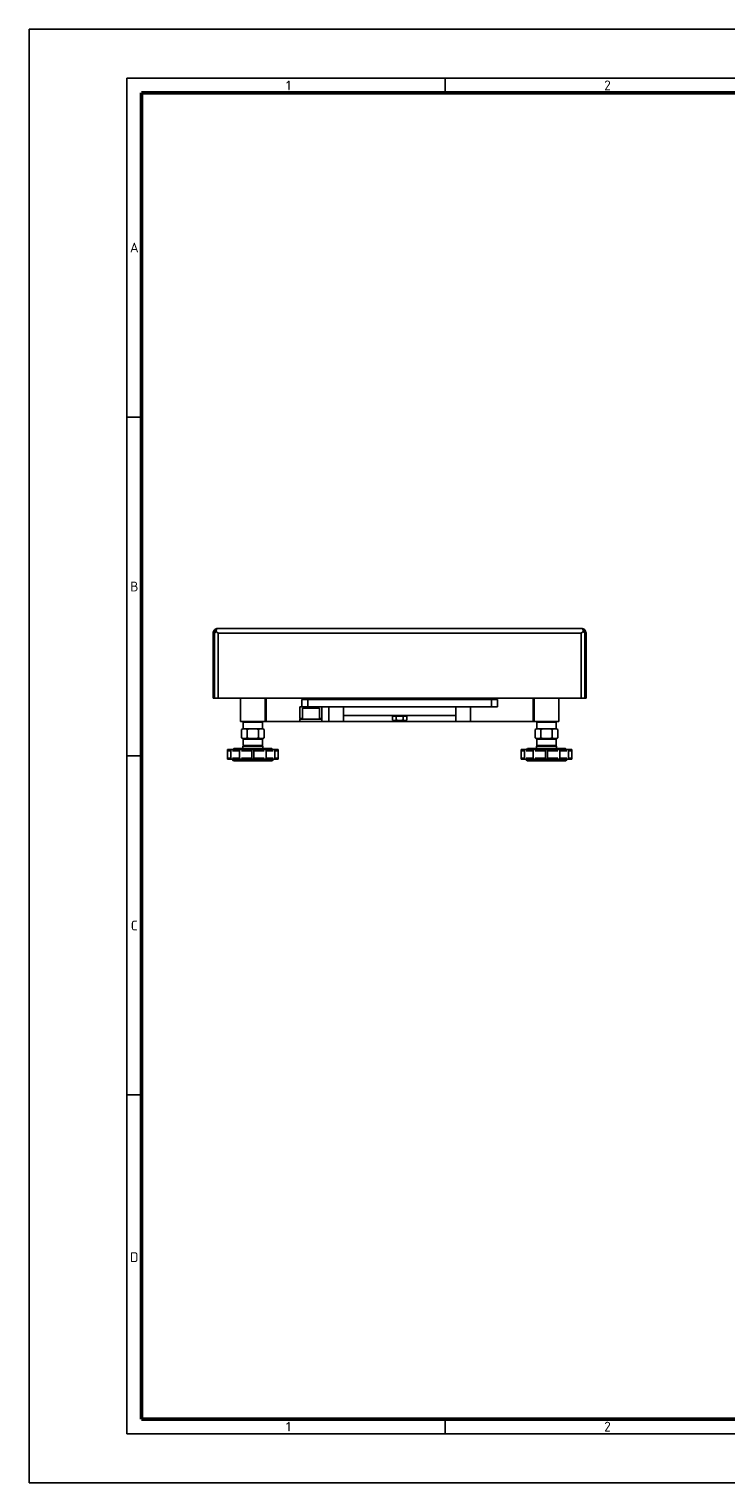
# Model space of a CAD drawing. Header units: millimetres. Extents: x 0 to 1680, y 0 to 1188.
# Tile 1 of 10: x 0 to 570, y 0 to 1188. Entities that reach past the tile are written whole.
import ezdxf

# ---------------------------------------------------------------- set-up
doc = ezdxf.new("R2010")
doc.units = ezdxf.units.MM
doc.header["$LTSCALE"] = 4
doc.layers.add('AM_BOR', color=7, linetype='Continuous', lineweight=50)
doc.layers.add('AXES', color=7, linetype='Continuous')
doc.styles.add('Note', font='isocpeur.ttf')

# ---------------------------------------------------------------- blocks, each defined once
blk = doc.blocks.new('MT_ISO_A3')
at = {"layer": 'AM_BOR', "lineweight": 25}
for p, q in [((20, 287), (410, 287)), ((20, 10), (20, 287)), ((85, 287), (85, 284)), ((20, 217.75), (23, 217.75)), ((20, 148.5), (23, 148.5)), ((20, 79.25), (23, 79.25)), ((85, 13), (85, 10)), ((410, 10), (20, 10))]:
    blk.add_line(p, q, dxfattribs=at)
at = {"layer": 'AM_BOR', "lineweight": 50}
for p, q in [((23, 284), (407, 284)), ((23, 13), (23, 284)), ((407, 13), (23, 13))]:
    blk.add_line(p, q, dxfattribs=at)
at = {"layer": 'Defpoints', "lineweight": 25}
for p, q in [((0, 0), (0, 297)), ((0, 297), (420, 297)), ((420, 0), (0, 0))]:
    blk.add_line(p, q, dxfattribs=at)
at = {"layer": 'AM_BOR', "lineweight": 25, "char_height": 2, "style": 'Note'}
for s, insert, attachment_point in [('\\fISOCPEUR|b0|i0;\\H2.0000;1', (52.5, 285.5), 4), ('\\fISOCPEUR|b0|i0;\\H2.0000;2', (117.5, 285.5), 4), ('\\fISOCPEUR|b0|i0;\\H2.0000;A', (21.5, 252.37), 5), ('\\fISOCPEUR|b0|i0;\\H2.0000;B', (21.5, 183.12), 5), ('\\fISOCPEUR|b0|i0;\\H2.0000;C', (21.5, 113.87), 5), ('\\fISOCPEUR|b0|i0;\\H2.0000;D', (21.5, 46.12), 5), ('\\fISOCPEUR|b0|i0;\\H2.0000;1', (52.5, 11.5), 4), ('\\fISOCPEUR|b0|i0;\\H2.0000;2', (117.5, 11.5), 4)]:
    blk.add_mtext(s, dxfattribs=dict(at, insert=insert, attachment_point=attachment_point))

msp = doc.modelspace()

# ---------------------------------------------------------------- linework, layer by layer
at = {"color": 7, "linetype": 'Continuous'}
for p, q in [((150.4, 641.3), (150.4, 694.3)), ((152.6, 696.2), (154.5, 694.3)), ((451.3, 698.3), (154.4, 698.3)), ((451.3, 694.3), (453.2, 696.2)), ((455.3, 694.3), (455.3, 641.3)), ((151.6, 641.3), (150.4, 641.3)), ((154.5, 641.3), (151.6, 641.3)), ((154.5, 641.3), (451.3, 641.3)), ((172.9, 622.1), (172.9, 641.3)), ((192.9, 622.1), (192.9, 641.3)), ((193.7, 641.3), (193.7, 622.1)), ((222.9, 640.1), (222.9, 634.1)), ((222.9, 640.1), (227.9, 640.1)), ((227.9, 640.1), (377.9, 640.1)), ((234.5, 634.1), (239.4, 634.1)), ((239.4, 634.1), (377.9, 634.1)), ((256.9, 640.1), (256.9, 641.3)), ((256.9, 622.1), (256.9, 634.1)), ((283.9, 641.3), (283.9, 640.1)), ((321.9, 640.1), (321.9, 641.3)), ((348.9, 640.1), (348.9, 641.3)), ((348.9, 622.1), (348.9, 634.1)), ((377.9, 640.1), (382.9, 640.1)), ((382.9, 634.1), (377.9, 634.1)), ((382.9, 640.1), (382.9, 634.1)), ((412.1, 641.3), (412.1, 622.1)), ((412.9, 622.1), (412.9, 641.3)), ((432.9, 622.1), (432.9, 641.3)), ((454.1, 641.3), (451.3, 641.3)), ((455.3, 641.3), (454.1, 641.3)), ((172.9, 622.1), (173.5, 622.1)), ((173.5, 622.1), (175.4, 622.1)), ((175.4, 622.1), (174.9, 621.6)), ((174.9, 616.3), (174.9, 621.6)), ((174.9, 621.6), (190.9, 621.6)), ((175.4, 622.1), (177.4, 622.1)), ((177.4, 622.1), (177.9, 622.1)), ((177.9, 622.1), (178.2, 622.1)), ((178.2, 622.1), (187.6, 622.1)), ((187.6, 622.1), (187.6, 622.1)), ((187.6, 622.1), (187.9, 622.1)), ((187.9, 622.1), (188.4, 622.1)), ((188.4, 622.1), (190.4, 622.1)), ((190.4, 622.1), (190.9, 621.6)), ((190.4, 622.1), (190.8, 622.1)), ((190.8, 622.1), (190.9, 622.1)), ((190.9, 622.1), (192.9, 622.1)), ((190.9, 616.3), (190.9, 621.6)), ((193.7, 622.1), (192.9, 622.1)), ((221.4, 622.1), (193.7, 622.1)), ((221.9, 624.1), (221.4, 624.6)), ((223.4, 624.6), (221.4, 624.6)), ((239.4, 624.6), (237.4, 624.6)), ((238.9, 624.1), (239.4, 624.6)), ((245.1, 622.1), (239.4, 622.1)), ((248.9, 622.1), (245.1, 622.1)), ((256.9, 622.1), (248.9, 622.1)), ((348.9, 627.1), (256.9, 627.1)), ((348.9, 622.1), (256.9, 622.1)), ((298.5, 626.6), (297.1, 626.6)), ((297.1, 626.6), (297.1, 623.4)), ((297.1, 623.4), (297.9, 622.9)), ((298.6, 622.9), (297.9, 622.9)), ((298.5, 627.1), (298.5, 626.6)), ((300, 626.6), (298.5, 626.6)), ((302.9, 622.9), (298.6, 622.9)), ((305.8, 626.6), (300, 626.6)), ((300, 626.6), (300, 623.4)), ((307.2, 622.9), (302.9, 622.9)), ((307.3, 626.6), (305.8, 626.6)), ((305.8, 626.6), (305.8, 623.4)), ((307.9, 622.9), (307.2, 622.9)), ((307.3, 627.1), (307.3, 626.6)), ((308.7, 626.6), (307.3, 626.6)), ((308.7, 623.4), (307.9, 622.9)), ((308.7, 626.6), (308.7, 623.4)), ((356.9, 622.1), (348.9, 622.1)), ((360.7, 622.1), (356.9, 622.1)), ((412.1, 622.1), (360.7, 622.1)), ((412.9, 622.1), (412.1, 622.1)), ((412.9, 622.1), (414.9, 622.1)), ((415.4, 622.1), (414.9, 621.6)), ((414.9, 622.1), (414.9, 622.1)), ((414.9, 622.1), (415.4, 622.1)), ((414.9, 616.3), (414.9, 621.6)), ((414.9, 621.6), (430.9, 621.6)), ((415.4, 622.1), (417.4, 622.1)), ((417.4, 622.1), (417.9, 622.1)), ((417.9, 622.1), (418.2, 622.1)), ((418.2, 622.1), (418.2, 622.1)), ((418.2, 622.1), (427.6, 622.1)), ((427.6, 622.1), (427.9, 622.1)), ((427.9, 622.1), (428.4, 622.1)), ((428.4, 622.1), (430.4, 622.1)), ((430.4, 622.1), (430.9, 621.6)), ((430.4, 622.1), (432.3, 622.1)), ((430.9, 616.3), (430.9, 621.6)), ((432.3, 622.1), (432.9, 622.1)), ((173.7, 608.8), (173.7, 615.6)), ((173.7, 608.8), (175.4, 607.8)), ((174.9, 602.6), (174.9, 607.8)), ((174.9, 607.8), (175.4, 607.8)), ((175.4, 607.8), (190.4, 607.8)), ((178.3, 608.8), (178.3, 615.6)), ((187.5, 608.8), (187.5, 615.6)), ((192.1, 608.8), (190.4, 607.8)), ((190.4, 607.8), (190.9, 607.8)), ((190.9, 602.6), (190.9, 607.8)), ((192.1, 608.8), (192.1, 615.6)), ((413.7, 608.8), (413.7, 615.6)), ((413.7, 608.8), (415.4, 607.8)), ((414.9, 602.6), (414.9, 607.8)), ((414.9, 607.8), (415.4, 607.8)), ((415.4, 607.8), (430.4, 607.8)), ((418.3, 608.8), (418.3, 615.6)), ((427.5, 608.8), (427.5, 615.6)), ((432.1, 608.8), (430.4, 607.8)), ((430.4, 607.8), (430.9, 607.8)), ((430.9, 602.6), (430.9, 607.8)), ((432.1, 608.8), (432.1, 615.6)), ((164.8, 599.4), (164.2, 599.4)), ((166.6, 599.4), (166.4, 599.4)), ((167.3, 600.1), (166.6, 599.4)), ((172.1, 599.4), (166.6, 599.4)), ((167.3, 600.1), (174.6, 600.1)), ((182.1, 599.4), (173.7, 599.4)), ((174.6, 602.1), (174.6, 600.1)), ((174.6, 600.1), (191.1, 600.1)), ((175.4, 602.1), (174.9, 602.6)), ((190.9, 602.6), (174.9, 602.6)), ((192.1, 599.4), (183.7, 599.4)), ((190.4, 602.1), (190.9, 602.6)), ((191.1, 602.1), (191.1, 600.1)), ((191.1, 600.1), (198.4, 600.1)), ((199.1, 599.4), (193.7, 599.4)), ((198.4, 600.1), (199.1, 599.4)), ((199.4, 599.4), (199.1, 599.4)), ((201.6, 599.4), (201, 599.4)), ((404.8, 599.4), (404.2, 599.4)), ((406.7, 599.4), (406.4, 599.4)), ((407.4, 600.1), (406.7, 599.4)), ((412.1, 599.4), (406.7, 599.4)), ((407.4, 600.1), (414.7, 600.1)), ((422.1, 599.4), (413.7, 599.4)), ((414.7, 602.1), (414.7, 600.1)), ((414.7, 600.1), (431.2, 600.1)), ((415.4, 602.1), (414.9, 602.6)), ((430.9, 602.6), (414.9, 602.6)), ((432.1, 599.4), (423.7, 599.4)), ((430.4, 602.1), (430.9, 602.6)), ((431.2, 602.1), (431.2, 600.1)), ((431.2, 600.1), (438.5, 600.1)), ((439.2, 599.4), (433.7, 599.4)), ((438.5, 600.1), (439.2, 599.4)), ((439.4, 599.4), (439.2, 599.4)), ((441.6, 599.4), (441, 599.4)), ((163.7, 591.4), (164.8, 591.4)), ((167.2, 590.1), (165.9, 591.4)), ((166.4, 591.4), (172.1, 591.4)), ((198.6, 590.1), (167.2, 590.1)), ((173.7, 591.4), (182.1, 591.4)), ((183.7, 591.4), (192.1, 591.4)), ((193.7, 591.4), (199.4, 591.4)), ((198.6, 590.1), (199.9, 591.4)), ((201, 591.4), (202.1, 591.4)), ((403.7, 591.4), (404.8, 591.4)), ((407.2, 590.1), (405.9, 591.4)), ((406.4, 591.4), (412.1, 591.4)), ((438.6, 590.1), (407.2, 590.1)), ((413.7, 591.4), (422.1, 591.4)), ((423.7, 591.4), (432.1, 591.4)), ((433.7, 591.4), (439.4, 591.4)), ((438.6, 590.1), (439.9, 591.4)), ((441, 591.4), (442.1, 591.4))]:
    msp.add_line(p, q, dxfattribs=at)
at = {"color": 3, "linetype": 'Continuous'}
for p, q in [((151.6, 641.3), (151.6, 694.3)), ((151.6, 641.3), (151.6, 694.3)), ((454.1, 641.3), (454.1, 694.3)), ((454.1, 641.3), (454.1, 694.3)), ((174.6, 602.1), (175.4, 602.1)), ((175.4, 602.1), (177.3, 602.1)), ((177.3, 602.1), (177.4, 602.1)), ((177.4, 602.1), (177.9, 602.1)), ((177.9, 602.1), (182.9, 602.1)), ((182.9, 602.1), (187.9, 602.1)), ((187.9, 602.1), (188.4, 602.1)), ((188.4, 602.1), (188.5, 602.1)), ((188.5, 602.1), (190.4, 602.1)), ((190.4, 602.1), (191.1, 602.1)), ((414.7, 602.1), (415.4, 602.1)), ((415.4, 602.1), (417.3, 602.1)), ((417.3, 602.1), (417.4, 602.1)), ((417.4, 602.1), (417.9, 602.1)), ((417.9, 602.1), (422.9, 602.1)), ((422.9, 602.1), (427.9, 602.1)), ((427.9, 602.1), (428.4, 602.1)), ((428.4, 602.1), (428.5, 602.1)), ((428.5, 602.1), (430.4, 602.1)), ((430.4, 602.1), (431.2, 602.1))]:
    msp.add_line(p, q, dxfattribs=at)
at = {"color": 9, "linetype": 'Continuous'}
for p, q in [((154.5, 694.3), (154.5, 641.3)), ((154.5, 694.3), (451.3, 694.3)), ((451.3, 641.3), (451.3, 694.3)), ((227.9, 640.1), (227.9, 634.1)), ((245.1, 640.1), (245.1, 641.3)), ((245.1, 622.1), (245.1, 634.1)), ((360.7, 640.1), (360.7, 641.3)), ((360.7, 622.1), (360.7, 634.1)), ((377.9, 640.1), (377.9, 634.1)), ((164.8, 598.1), (162.9, 598.1)), ((172.1, 598.1), (166.4, 598.1)), ((182.1, 598.1), (173.7, 598.1)), ((192.1, 598.1), (183.7, 598.1)), ((199.4, 598.1), (193.7, 598.1)), ((202.9, 598.1), (201, 598.1)), ((404.8, 598.1), (402.9, 598.1)), ((412.1, 598.1), (406.4, 598.1)), ((422.1, 598.1), (413.7, 598.1)), ((432.1, 598.1), (423.7, 598.1)), ((439.4, 598.1), (433.7, 598.1)), ((442.9, 598.1), (441, 598.1)), ((162.9, 592.2), (164.8, 592.2)), ((166.4, 592.2), (172.1, 592.2)), ((173.7, 592.2), (182.1, 592.2)), ((183.7, 592.2), (192.1, 592.2)), ((193.7, 592.2), (199.4, 592.2)), ((201, 592.2), (202.9, 592.2)), ((402.9, 592.2), (404.8, 592.2)), ((406.4, 592.2), (412.1, 592.2)), ((413.7, 592.2), (422.1, 592.2)), ((423.7, 592.2), (432.1, 592.2)), ((433.7, 592.2), (439.4, 592.2)), ((441, 592.2), (442.9, 592.2))]:
    msp.add_line(p, q, dxfattribs=at)
at = {"color": 7, "linetype": 'Continuous'}
for points in [[(152.6, 696.2), (153.5, 695.3), (154.5, 694.3)], [(451.3, 694.3), (452.3, 695.3), (453.2, 696.2)]]:
    msp.add_lwpolyline(points, dxfattribs=at)
for centre, radius, start, end in [((154.4, 694.3), 4, 150.8362, 180), ((154.4, 694.3), 4, 136.2408, 150.8362), ((154.4, 694.3), 4, 90, 136.2408), ((451.3, 694.3), 4, 43.7592, 90), ((451.3, 694.3), 4, 29.1638, 43.7592), ((451.3, 694.3), 4, 0, 29.1638), ((164.2, 598.1), 1.3, 90, 110.9288), ((164.2, 598.1), 1.3, 110.9288, 112.8238), ((201.6, 598.1), 1.3, 69.0712, 90), ((201.6, 598.1), 1.3, 67.1762, 69.0712), ((404.2, 598.1), 1.3, 90, 110.9288), ((404.2, 598.1), 1.3, 110.9288, 112.8238), ((441.6, 598.1), 1.3, 69.0712, 90), ((441.6, 598.1), 1.3, 67.1762, 69.0712)]:
    msp.add_arc(centre, radius, start, end, dxfattribs=at)
at = {"color": 3, "linetype": 'Continuous'}
for centre, start, end in [((154.4, 694.3), 157.5, 180), ((154.4, 694.3), 130.7591, 157.5), ((451.3, 694.3), 22.5, 49.2409), ((451.3, 694.3), 0, 22.5)]:
    msp.add_arc(centre, 2.8, start, end, dxfattribs=at)
at = {"color": 7, "linetype": 'Continuous'}
for points, knots in [([(151, 696.2), (151, 695.9), (151.2, 695.2), (151.5, 694.5), (151.6, 694.3)], [0, 0, 0, 0, 0.50935, 1, 1, 1, 1]), ([(151.6, 694.3), (151.7, 694.4), (152.1, 695), (152.4, 695.7), (152.6, 696.2)], [0, 0, 0, 0, 0.238757, 1, 1, 1, 1]), ([(152.6, 696.2), (152.7, 696.5), (153, 697.1), (153.4, 697.6), (153.6, 697.8)], [0, 0, 0, 0, 0.554987, 1, 1, 1, 1]), ([(153.6, 697.8), (153.7, 698), (154, 698.2), (154.3, 698.3), (154.4, 698.3)], [0, 0, 0, 0, 0.548906, 1, 1, 1, 1]), ([(452.2, 697.8), (452.1, 698), (451.8, 698.2), (451.5, 698.3), (451.3, 698.3)], [0, 0, 0, 0, 0.548906, 1, 1, 1, 1]), ([(453.2, 696.2), (453.1, 696.5), (452.8, 697.1), (452.4, 697.6), (452.2, 697.8)], [0, 0, 0, 0, 0.554987, 1, 1, 1, 1]), ([(453.2, 696.2), (453.3, 696), (453.6, 695.4), (453.9, 694.7), (454.1, 694.3)], [0, 0, 0, 0, 0.258313, 1, 1, 1, 1]), ([(454.1, 694.3), (454.3, 694.5), (454.6, 695.2), (454.8, 695.9), (454.8, 696.2)], [0, 0, 0, 0, 0.49065, 1, 1, 1, 1]), ([(298.6, 622.9), (298.4, 622.9), (298.2, 622.9), (297.8, 623), (297.5, 623.2), (297.2, 623.3), (297.1, 623.4)], [0, 0, 0, 0, 0.240405, 0.485503, 0.738357, 1, 1, 1, 1]), ([(300, 623.4), (299.9, 623.3), (299.7, 623.2), (299.3, 623), (298.9, 622.9), (298.7, 622.9), (298.6, 622.9)], [0, 0, 0, 0, 0.261643, 0.514497, 0.759595, 1, 1, 1, 1]), ([(302.9, 622.9), (302.7, 622.9), (302.2, 622.9), (301.2, 623.1), (300.5, 623.2), (300, 623.4)], [0, 0, 0, 0, 0.250049, 0.500099, 1, 1, 1, 1]), ([(305.8, 623.4), (305.3, 623.2), (304.6, 623.1), (303.6, 622.9), (303.1, 622.9), (302.9, 622.9)], [0, 0, 0, 0, 0.499901, 0.749952, 1, 1, 1, 1]), ([(307.2, 622.9), (307.1, 622.9), (306.9, 622.9), (306.5, 623), (306.1, 623.2), (305.9, 623.3), (305.8, 623.4)], [0, 0, 0, 0, 0.240405, 0.485503, 0.738357, 1, 1, 1, 1]), ([(308.7, 623.4), (308.6, 623.3), (308.3, 623.2), (308, 623), (307.6, 622.9), (307.4, 622.9), (307.2, 622.9)], [0, 0, 0, 0, 0.261643, 0.514497, 0.759595, 1, 1, 1, 1]), ([(173.7, 608.8), (174, 608.6), (174.8, 608.3), (176, 608.1), (177.2, 608.3), (177.9, 608.6), (178.3, 608.8)], [0, 0, 0, 0, 0.257464, 0.5, 0.742536, 1, 1, 1, 1]), ([(178.3, 608.8), (179, 608.6), (180.5, 608.3), (182.9, 608.1), (185.2, 608.3), (186.8, 608.6), (187.5, 608.8)], [0, 0, 0, 0, 0.25005, 0.5, 0.74995, 1, 1, 1, 1]), ([(187.5, 608.8), (187.9, 608.6), (188.6, 608.3), (189.8, 608.1), (191, 608.3), (191.8, 608.6), (192.1, 608.8)], [0, 0, 0, 0, 0.257464, 0.5, 0.742536, 1, 1, 1, 1]), ([(413.7, 608.8), (414, 608.6), (414.8, 608.3), (416, 608.1), (417.2, 608.3), (417.9, 608.6), (418.3, 608.8)], [0, 0, 0, 0, 0.257464, 0.5, 0.742536, 1, 1, 1, 1]), ([(418.3, 608.8), (419, 608.6), (420.6, 608.3), (422.9, 608.1), (425.3, 608.3), (426.8, 608.6), (427.5, 608.8)], [0, 0, 0, 0, 0.25005, 0.5, 0.74995, 1, 1, 1, 1]), ([(427.5, 608.8), (427.9, 608.6), (428.6, 608.3), (429.8, 608.1), (431, 608.3), (431.8, 608.6), (432.1, 608.8)], [0, 0, 0, 0, 0.257464, 0.5, 0.742536, 1, 1, 1, 1])]:
    msp.add_open_spline(points, degree=3, knots=knots, dxfattribs=at)
at = {"layer": 'AXES', "color": 7, "linetype": 'Continuous'}
for p, q in [((221.4, 624.6), (221.4, 634.1)), ((221.4, 634.1), (222.8, 634.1)), ((222.8, 634.1), (222.9, 634.1)), ((222.9, 634.1), (223.4, 634.1)), ((223.4, 634.1), (223.5, 634.1)), ((223.4, 633), (224.8, 633)), ((223.4, 624.1), (223.4, 633)), ((223.5, 634.1), (223.7, 634.1)), ((223.7, 634.1), (225.4, 634.1)), ((224.8, 633), (225.8, 633)), ((225.4, 634.1), (227, 634.1)), ((234, 633), (225.8, 633)), ((227, 634.1), (227.4, 634.1)), ((227.4, 634.1), (227.6, 634.1)), ((227.6, 634.1), (227.9, 634.1)), ((227.9, 634.1), (230.4, 634.1)), ((232.9, 634.1), (230.4, 634.1)), ((233.1, 634.1), (232.9, 634.1)), ((233.4, 634.1), (233.1, 634.1)), ((233.7, 634.1), (233.4, 634.1)), ((234.5, 634.1), (233.7, 634.1)), ((235.9, 633), (234, 633)), ((237.4, 633), (235.9, 633)), ((237.4, 624.1), (237.4, 633)), ((239.4, 624.6), (239.4, 634.1)), ((221.4, 622.1), (221.4, 624.1)), ((221.4, 624.1), (223.4, 624.1)), ((223.4, 624.1), (225.8, 624.1)), ((225.8, 624.1), (229.4, 624.1)), ((229.4, 624.1), (230.4, 624.1)), ((230.4, 624.1), (231.4, 624.1)), ((231.4, 624.1), (237.4, 624.1)), ((237.4, 624.1), (239.4, 624.1)), ((239.4, 622.1), (239.4, 624.1)), ((173.7, 615.6), (174.9, 616.3)), ((174.9, 616.3), (176, 616.3)), ((176, 616.3), (182.9, 616.3)), ((192.1, 615.6), (190.9, 616.3)), ((413.7, 615.6), (414.9, 616.3)), ((414.9, 616.3), (416, 616.3)), ((416, 616.3), (422.9, 616.3)), ((432.1, 615.6), (430.9, 616.3))]:
    msp.add_line(p, q, dxfattribs=at)
at = {"layer": 'AXES', "color": 3, "linetype": 'Continuous'}
msp.add_line((221.4, 622.1), (239.4, 622.1), dxfattribs=at)
at = {"layer": 'AXES', "color": 6, "linetype": 'Continuous'}
for p, q in [((162.1, 599.4), (163.7, 599.4)), ((162.1, 599.4), (162.1, 591.4)), ((163.7, 599.4), (163.7, 599.3)), ((164.8, 599.4), (164.9, 599.4)), ((164.8, 591.4), (164.8, 599.4)), ((164.9, 599.4), (166.4, 599.4)), ((172.1, 599.4), (172.5, 599.4)), ((172.1, 591.4), (172.1, 599.4)), ((172.5, 599.4), (173.7, 599.4)), ((182.1, 599.4), (182.9, 599.4)), ((182.1, 591.4), (182.1, 599.4)), ((182.9, 599.4), (183.7, 599.4)), ((183.7, 591.4), (183.7, 599.4)), ((192.1, 599.4), (193.3, 599.4)), ((193.3, 599.4), (193.7, 599.4)), ((193.7, 591.4), (193.7, 599.4)), ((199.4, 599.4), (200.9, 599.4)), ((200.9, 599.4), (201, 599.4)), ((201, 591.4), (201, 599.4)), ((202.1, 599.4), (203.7, 599.4)), ((202.1, 599.4), (202.1, 599.3)), ((203.7, 599.4), (203.7, 591.4)), ((402.1, 599.4), (403.7, 599.4)), ((402.1, 599.4), (402.1, 591.4)), ((403.7, 599.4), (403.7, 599.3)), ((404.8, 599.4), (404.9, 599.4)), ((404.8, 591.4), (404.8, 599.4)), ((404.9, 599.4), (406.4, 599.4)), ((412.1, 599.4), (412.5, 599.4)), ((412.1, 591.4), (412.1, 599.4)), ((412.5, 599.4), (413.7, 599.4)), ((422.1, 599.4), (422.9, 599.4)), ((422.1, 591.4), (422.1, 599.4)), ((422.9, 599.4), (423.7, 599.4)), ((423.7, 591.4), (423.7, 599.4)), ((432.1, 599.4), (433.3, 599.4)), ((433.3, 599.4), (433.7, 599.4)), ((433.7, 591.4), (433.7, 599.4)), ((439.4, 599.4), (440.9, 599.4)), ((440.9, 599.4), (441, 599.4)), ((441, 591.4), (441, 599.4)), ((442.1, 599.4), (443.7, 599.4)), ((442.1, 599.4), (442.1, 599.3)), ((443.7, 599.4), (443.7, 591.4)), ((162.1, 591.4), (163.7, 591.4)), ((164.8, 591.4), (164.9, 591.4)), ((164.9, 591.4), (166.4, 591.4)), ((172.1, 591.4), (172.5, 591.4)), ((172.5, 591.4), (173.7, 591.4)), ((182.1, 591.4), (182.9, 591.4)), ((182.9, 591.4), (183.7, 591.4)), ((192.1, 591.4), (193.3, 591.4)), ((193.3, 591.4), (193.7, 591.4)), ((199.4, 591.4), (200.9, 591.4)), ((200.9, 591.4), (201, 591.4)), ((202.1, 591.4), (203.7, 591.4)), ((402.1, 591.4), (403.7, 591.4)), ((404.8, 591.4), (404.9, 591.4)), ((404.9, 591.4), (406.4, 591.4)), ((412.1, 591.4), (412.5, 591.4)), ((412.5, 591.4), (413.7, 591.4)), ((422.1, 591.4), (422.9, 591.4)), ((422.9, 591.4), (423.7, 591.4)), ((432.1, 591.4), (433.3, 591.4)), ((433.3, 591.4), (433.7, 591.4)), ((439.4, 591.4), (440.9, 591.4)), ((440.9, 591.4), (441, 591.4)), ((442.1, 591.4), (443.7, 591.4))]:
    msp.add_line(p, q, dxfattribs=at)
at = {"layer": 'AXES', "color": 7, "linetype": 'Continuous'}
for points, knots in [([(173.7, 615.6), (174, 615.8), (174.8, 616.2), (175.6, 616.3), (176, 616.3)], [0, 0, 0, 0, 0.514917, 1, 1, 1, 1]), ([(176, 616.3), (176.4, 616.3), (177.2, 616.2), (177.9, 615.8), (178.3, 615.6)], [0, 0, 0, 0, 0.485083, 1, 1, 1, 1]), ([(178.3, 615.6), (179, 615.8), (180.5, 616.2), (182.1, 616.3), (182.9, 616.3)], [0, 0, 0, 0, 0.500102, 1, 1, 1, 1]), ([(182.9, 616.3), (183.7, 616.3), (185.2, 616.2), (186.8, 615.8), (187.5, 615.6)], [0, 0, 0, 0, 0.499898, 1, 1, 1, 1]), ([(182.9, 616.3), (184.2, 616.3), (186.1, 616.3), (188.4, 616.3), (189.4, 616.3), (189.8, 616.3)], [0, 0, 0, 0, 0.57735, 0.816494, 1, 1, 1, 1]), ([(187.5, 615.6), (187.9, 615.8), (188.6, 616.2), (189.4, 616.3), (189.8, 616.3)], [0, 0, 0, 0, 0.514919, 1, 1, 1, 1]), ([(189.8, 616.3), (190.2, 616.3), (191, 616.2), (191.8, 615.8), (192.1, 615.6)], [0, 0, 0, 0, 0.485081, 1, 1, 1, 1]), ([(189.8, 616.3), (190, 616.3), (190.3, 616.3), (190.7, 616.3), (190.9, 616.3)], [0, 0, 0, 0, 0.431829, 1, 1, 1, 1]), ([(413.7, 615.6), (414, 615.8), (414.8, 616.2), (415.6, 616.3), (416, 616.3)], [0, 0, 0, 0, 0.514917, 1, 1, 1, 1]), ([(416, 616.3), (416.4, 616.3), (417.2, 616.2), (417.9, 615.8), (418.3, 615.6)], [0, 0, 0, 0, 0.485083, 1, 1, 1, 1]), ([(418.3, 615.6), (419, 615.8), (420.6, 616.2), (422.1, 616.3), (422.9, 616.3)], [0, 0, 0, 0, 0.500102, 1, 1, 1, 1]), ([(422.9, 616.3), (423.7, 616.3), (425.3, 616.2), (426.8, 615.8), (427.5, 615.6)], [0, 0, 0, 0, 0.499898, 1, 1, 1, 1]), ([(422.9, 616.3), (424.2, 616.3), (426.1, 616.3), (428.4, 616.3), (429.4, 616.3), (429.8, 616.3)], [0, 0, 0, 0, 0.57735, 0.816494, 1, 1, 1, 1]), ([(427.5, 615.6), (427.9, 615.8), (428.6, 616.2), (429.4, 616.3), (429.8, 616.3)], [0, 0, 0, 0, 0.514919, 1, 1, 1, 1]), ([(429.8, 616.3), (430.2, 616.3), (431, 616.2), (431.8, 615.8), (432.1, 615.6)], [0, 0, 0, 0, 0.485081, 1, 1, 1, 1]), ([(429.8, 616.3), (430, 616.3), (430.3, 616.3), (430.7, 616.3), (430.9, 616.3)], [0, 0, 0, 0, 0.431829, 1, 1, 1, 1])]:
    msp.add_open_spline(points, degree=3, knots=knots, dxfattribs=at)

# ---------------------------------------------------------------- block references
at = {"lineweight": 0, "xscale": 4, "yscale": 4, "zscale": 4}
msp.add_blockref('MT_ISO_A3', (0, 0), dxfattribs=at)

doc.saveas('drawing.dxf')
